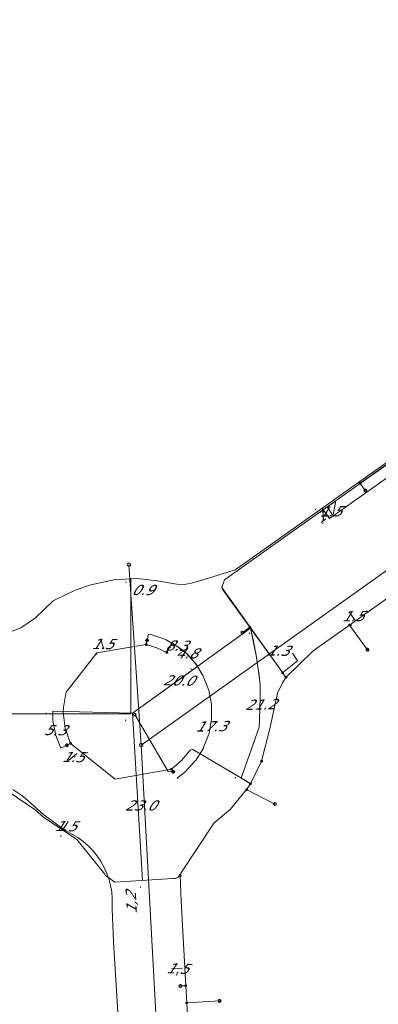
# Model space of a CAD drawing. Header units: metres. Extents: x 124576 to 133557, y 395865 to 402386.
# Tile 180 of 256: x 126539 to 126589, y 400393 to 400528. Entities that reach past the tile are written whole.
import ezdxf
from ezdxf.enums import TextEntityAlignment as Align

# ---------------------------------------------------------------- set-up
doc = ezdxf.new("R2010")
doc.units = ezdxf.units.M
doc.header["$MEASUREMENT"] = 0
for name, color, linetype, lineweight, true_color in [('LG_Datatransport_KPN_BV', 3, 'Continuous', 13, 0x00ff00), ('LG_Laag_Spanning_Enexis_Netbeheer_BV', 7, 'Continuous', 13, 0x960000), ('LG_Midden_Spanning_Enexis_Netbeheer_BV', 7, 'Continuous', 13, 0xd20000), ('LG_Riool_Vrij_Verval_Gemeente_Tilburg_Ruimtelijke_Uitvoering', 7, 'Continuous', 13, 0xca00a0)]:
    doc.layers.add(name, color=color, linetype=linetype, lineweight=lineweight, true_color=true_color)
for name, color, linetype, lineweight in [('LG_Laag_Spanning_P_Enexis_Netbeheer_BV', 7, 'Continuous', 0), ('LG_overig_P_Gemeente_Tilburg_Ruimtelijke_Uitvoering', 7, 'Continuous', 0), ('LG_Riool_Vrij_Verval_P_Gemeente_Tilburg_Ruimtelijke_Uitvoering', 7, 'Continuous', 0), ('MV_Datatransport', 7, 'Continuous', 0), ('MV_Laag_Spanning', 7, 'Continuous', 0), ('MV_Laag_Spanning_lijn', 7, 'Continuous', 0), ('MV_Laag_Spanning_pijl', 7, 'Continuous', 0), ('MV_Midden_Spanning', 7, 'Continuous', 0), ('MV_Midden_Spanning_lijn', 7, 'Continuous', 0), ('MV_Midden_Spanning_pijl', 7, 'Continuous', 0)]:
    doc.layers.add(name, color=color, linetype=linetype, lineweight=lineweight)
doc.styles.add('Klic_Annotatie', font='verdanai.ttf', dxfattribs={"oblique": 20, "height": 1.4})

# ---------------------------------------------------------------- blocks, each defined once
blk = doc.blocks.new('Mof')
at = {"layer": 'LG_Laag_Spanning_P_Enexis_Netbeheer_BV'}
h = blk.add_hatch(color=256, dxfattribs=at)
edge = h.paths.add_edge_path()
edge.add_arc((0, 0), 2, 0, 360)
blk = doc.blocks.new('Streetlight')
at = {"layer": 'LG_Laag_Spanning_P_Enexis_Netbeheer_BV'}
for p, q in [((-1.8, 1.8), (-1.1, 1.1)), ((0, 2.5), (0, 1.5)), ((1.8, 1.8), (1.1, 1.1)), ((-1.1, -1.1), (-1.8, -1.8)), ((0, -1.5), (0, -2.5)), ((1.1, -1.1), (1.8, -1.8))]:
    blk.add_line(p, q, dxfattribs=at)
at = {"layer": 'LG_Laag_Spanning_P_Enexis_Netbeheer_BV', "flags": 128}
for points in [[(-2.5, 0), (-1.5, 0)], [(1.5, 0), (2.5, 0)]]:
    blk.add_lwpolyline(points, dxfattribs=at)
at = {"layer": 'LG_Laag_Spanning_P_Enexis_Netbeheer_BV'}
blk.add_circle((0, 0), 1.5, dxfattribs=at)
blk = doc.blocks.new('m_pijl')
at = {"layer": 'MV_Laag_Spanning_pijl'}
blk.add_hatch(color=7, dxfattribs=at).paths.add_polyline_path([(-1, -0.3), (-1, 0), (-1, 0.3), (0, 0)])
at = {"layer": 'MV_Laag_Spanning_pijl', "flags": 128}
blk.add_lwpolyline([(-1, 0), (-1, 0.3), (0, 0), (-1, -0.3), (-1, 0)], close=True, dxfattribs=at)
blk = doc.blocks.new('m_pijl_1')
at = {"layer": 'MV_Midden_Spanning_pijl'}
blk.add_hatch(color=7, dxfattribs=at).paths.add_polyline_path([(-1, -0.3), (-1, 0), (-1, 0.3), (0, 0)])
at = {"layer": 'MV_Midden_Spanning_pijl', "flags": 128}
blk.add_lwpolyline([(-1, 0), (-1, 0.3), (0, 0), (-1, -0.3), (-1, 0)], close=True, dxfattribs=at)
blk = doc.blocks.new('Onbekend_2')
at = {"layer": 'LG_Riool_Vrij_Verval_P_Gemeente_Tilburg_Ruimtelijke_Uitvoering'}
blk.add_hatch(color=256, dxfattribs=at).paths.add_polyline_path([(-0.3, -1.1, -0.262633), (0.2, 0.2), (0.6, 0.5, 0.379827), (0.7, 1.3), (0.7, 1.3, 0.228508), (0, 1.5), (0, 1.5, 0.459053), (-0.8, 0.8), (-1.3, 0.9, -0.414214), (-0.1, 2, -0.243799), (1.1, 1.5, -0.379827), (0.9, 0.1), (0.5, -0.2, 0.262633), (0.2, -1.1), (-0.2, -1.1)])
blk.add_circle((0, 0), 2.5, dxfattribs=at)
at = {"layer": 'LG_Riool_Vrij_Verval_P_Gemeente_Tilburg_Ruimtelijke_Uitvoering', "extrusion": (0, 0, -1)}
blk.add_solid([(0.3, -2.1), (-0.2, -2.1), (0.3, -1.5), (-0.2, -1.5)], dxfattribs=at)
blk = doc.blocks.new('Onbekend_1')
at = {"layer": 'LG_overig_P_Gemeente_Tilburg_Ruimtelijke_Uitvoering'}
blk.add_hatch(color=256, dxfattribs=at).paths.add_polyline_path([(-0.3, -1.1, -0.262633), (0.2, 0.2), (0.6, 0.5, 0.379827), (0.7, 1.3), (0.7, 1.3, 0.228508), (0, 1.5), (0, 1.5, 0.459053), (-0.8, 0.8), (-1.3, 0.9, -0.414214), (-0.1, 2, -0.243799), (1.1, 1.5, -0.379827), (0.9, 0.1), (0.5, -0.2, 0.262633), (0.2, -1.1), (-0.2, -1.1)])
blk.add_circle((0, 0), 2.5, dxfattribs=at)
at = {"layer": 'LG_overig_P_Gemeente_Tilburg_Ruimtelijke_Uitvoering', "extrusion": (0, 0, -1)}
blk.add_solid([(0.3, -2.1), (-0.2, -2.1), (0.3, -1.5), (-0.2, -1.5)], dxfattribs=at)

msp = doc.modelspace()

# ---------------------------------------------------------------- linework, layer by layer
at = {"layer": 'LG_Datatransport_KPN_BV', "flags": 128}
msp.add_lwpolyline([(126556.51, 400332.52), (126552.29, 400401.55), (126552.08, 400406.09), (126552.1, 400407.5), (126552.02, 400408.41), (126551.86, 400409.3), (126551.63, 400410.18), (126551.32, 400411.03), (126550.94, 400411.86), (126550.5, 400412.65), (126549.98, 400413.4), (126549.41, 400414.1), (126548.77, 400414.75), (126548.09, 400415.34), (126547.35, 400415.87), (126545.56, 400416.9), (126542.69, 400418.98), (126540.13, 400421.29), (126539.55, 400421.73), (126538.42, 400422.46)], dxfattribs=at)
at = {"layer": 'LG_Laag_Spanning_Enexis_Netbeheer_BV'}
for p, q in [((126586.18, 400464.52), (126586.9, 400463.51)), ((126575.27, 400438.85), (126567.15, 400450.22)), ((126575.27, 400438.85), (126567.15, 400450.22)), ((126571.02, 400444.75), (126570, 400444.02)), ((126584.72, 400445.06), (126587.17, 400441.66)), ((126556.76, 400442.38), (126556.89, 400442.96)), ((126575.52, 400438.51), (126575.27, 400438.85)), ((126575.98, 400437.87), (126575.52, 400438.51)), ((126575.98, 400437.87), (126575.52, 400438.51)), ((126546.37, 400428.81), (126545.86, 400428.55)), ((126563.18, 400427.97), (126570.54, 400423.6)), ((126563.18, 400427.97), (126570.54, 400423.6)), ((126570.54, 400423.6), (126563.18, 400427.97)), ((126571.1, 400423.27), (126572.63, 400426.36)), ((126571.1, 400423.27), (126572.63, 400426.36)), ((126560.24, 400425.26), (126560.48, 400424.9)), ((126571.1, 400423.27), (126570.54, 400423.6)), ((126570.57, 400422.45), (126574.47, 400420.47)), ((126560.42, 400410.24), (126552.44, 400409.75)), ((126560.42, 400410.24), (126552.44, 400409.75)), ((126562.2, 400395.52), (126561.46, 400395.48)), ((126562.33, 400393.17), (126566.85, 400393.42))]:
    msp.add_line(p, q, dxfattribs=at)
at = {"layer": 'LG_Laag_Spanning_Enexis_Netbeheer_BV', "flags": 128}
for points in [[(126575.52, 400438.51), (126575.27, 400438.85), (126571.1, 400444.64), (126571.02, 400444.75), (126567.31, 400449.9), (126567.15, 400450.22), (126567.54, 400451.29), (126576.3, 400457.51), (126586.18, 400464.52), (126586.34, 400464.64), (126606.4, 400478.88), (126626.53, 400493.18), (126646.97, 400507.69), (126654.88, 400513.31), (126667.44, 400522.23), (126675.54, 400527.98)], [(126567.15, 400450.22), (126567.54, 400451.29), (126576.3, 400457.51), (126586.18, 400464.52), (126586.34, 400464.64), (126606.4, 400478.88), (126626.53, 400493.18), (126646.97, 400507.69), (126654.88, 400513.31), (126667.44, 400522.23), (126675.54, 400527.98)], [(126675.54, 400527.34), (126586.18, 400464.52), (126586.34, 400464.64), (126606.4, 400478.88), (126626.53, 400493.18), (126646.97, 400507.69), (126654.88, 400513.31), (126667.44, 400522.23), (126675.54, 400527.98)], [(126575.98, 400437.87), (126579.7, 400441.5), (126584.72, 400445.06), (126595.36, 400452.62), (126610.67, 400463.49), (126615.09, 400466.63), (126630.72, 400477.73), (126634.87, 400480.68), (126635.15, 400480.88), (126655.82, 400495.55), (126656.89, 400496.31), (126675.69, 400509.66)], [(126575.98, 400437.87), (126579.7, 400441.5), (126584.72, 400445.06), (126595.36, 400452.62), (126610.67, 400463.49), (126615.09, 400466.63), (126630.72, 400477.73), (126634.87, 400480.68), (126635.15, 400480.88), (126655.82, 400495.55), (126656.89, 400496.31), (126675.69, 400509.66)], [(126575.27, 400438.85), (126571.1, 400444.64), (126571.02, 400444.75), (126567.31, 400449.9), (126567.15, 400450.22)], [(126571.1, 400423.27), (126570.54, 400423.6), (126563.18, 400427.97), (126562.79, 400427.87), (126561.64, 400426.44), (126560.24, 400425.26), (126552.5, 400423.88), (126546.37, 400428.81), (126545.61, 400430.88), (126545.36, 400433.08), (126545.38, 400433.72), (126545.72, 400435.67), (126545.77, 400435.83), (126550, 400441.24), (126556.76, 400442.38), (126558.22, 400441.95), (126559.59, 400441.31)], [(126563.18, 400427.97), (126562.79, 400427.87), (126561.64, 400426.44), (126560.24, 400425.26), (126552.5, 400423.88), (126546.37, 400428.81), (126545.61, 400430.88), (126545.36, 400433.08), (126545.38, 400433.72), (126545.72, 400435.67), (126545.77, 400435.83), (126550, 400441.24), (126556.76, 400442.38), (126558.22, 400441.95), (126559.59, 400441.31)], [(126572.63, 400426.36), (126573.78, 400430.85), (126573.8, 400431.01), (126574.8, 400435.71), (126575.5, 400437.11), (126575.98, 400437.87)], [(126572.63, 400426.36), (126573.78, 400430.85), (126573.8, 400431.01), (126574.8, 400435.71), (126575.5, 400437.11), (126575.98, 400437.87)], [(126560.48, 400424.9), (126559.77, 400424.96), (126555.18, 400432.75)], [(126531.26, 400423.7), (126532.95, 400423.72), (126533.12, 400423.72), (126534.92, 400423.49), (126536.32, 400423.15), (126541.63, 400419.57), (126542.49, 400418.76), (126547.21, 400415.6), (126551.08, 400410.84), (126551.15, 400410.64), (126552.44, 400409.75), (126552.46, 400409.75), (126560.42, 400410.24), (126560.74, 400410.26), (126561.11, 400410.36), (126561.43, 400410.68)], [(126531.26, 400423.7), (126532.95, 400423.72), (126533.12, 400423.72), (126534.92, 400423.49), (126536.32, 400423.15), (126541.63, 400419.57), (126542.49, 400418.76), (126547.21, 400415.6), (126551.08, 400410.84), (126551.15, 400410.64), (126552.44, 400409.75)], [(126561.43, 400410.68), (126561.53, 400410.93), (126561.54, 400410.97), (126566.09, 400417.88), (126568.34, 400419.75), (126570.57, 400422.45), (126571.1, 400423.27)], [(126561.43, 400410.68), (126561.53, 400410.93), (126561.54, 400410.97), (126566.09, 400417.88), (126568.34, 400419.75), (126570.57, 400422.45), (126571.1, 400423.27)], [(126552.44, 400409.75), (126552.46, 400409.75), (126560.42, 400410.24)], [(126560.42, 400410.24), (126560.74, 400410.26), (126561.11, 400410.36), (126561.43, 400410.68)], [(126564.75, 400349.64), (126564.1, 400361.28), (126563.5, 400372.08), (126562.33, 400393.17), (126562.21, 400395.48), (126562.2, 400395.52), (126561.56, 400407.14), (126561.43, 400410.68)], [(126564.75, 400349.64), (126564.1, 400361.28), (126563.5, 400372.08), (126562.33, 400393.17), (126562.21, 400395.48), (126562.2, 400395.52), (126561.56, 400407.14), (126561.43, 400410.68)]]:
    msp.add_lwpolyline(points, dxfattribs=at)
at = {"layer": 'LG_Midden_Spanning_Enexis_Netbeheer_BV', "flags": 128}
for points in [[(126502.88, 400443.26), (126522.87, 400443.67), (126534.92, 400443.64), (126537.27, 400443.82), (126539.54, 400444.68), (126541.54, 400446.06), (126543.97, 400448.4), (126547.02, 400449.85), (126549.14, 400450.59), (126552.32, 400451.29), (126555.58, 400451.45), (126558.28, 400451.14), (126560.96, 400450.69), (126561.98, 400450.63), (126562.99, 400450.81), (126565.35, 400451.49), (126568.86, 400452.59), (126569, 400452.65), (126569.14, 400452.73), (126606.43, 400479.15), (126646.95, 400507.96), (126675.53, 400528.22)], [(126537.27, 400443.82), (126539.54, 400444.68), (126541.54, 400446.06), (126543.97, 400448.4), (126547.02, 400449.85), (126549.14, 400450.59), (126552.32, 400451.29), (126555.58, 400451.45), (126558.28, 400451.14), (126560.96, 400450.69), (126561.98, 400450.63), (126562.99, 400450.81), (126565.35, 400451.49), (126568.86, 400452.59), (126569, 400452.65), (126569.14, 400452.73), (126606.43, 400479.15), (126646.95, 400507.96), (126675.53, 400528.22)], [(126537.27, 400443.82), (126539.54, 400444.68), (126541.54, 400446.06), (126543.97, 400448.4), (126547.02, 400449.85), (126549.14, 400450.59), (126552.32, 400451.29), (126555.58, 400451.45), (126558.28, 400451.14), (126560.96, 400450.69), (126561.98, 400450.63), (126562.99, 400450.81), (126565.35, 400451.49), (126568.86, 400452.59), (126569, 400452.65), (126569.14, 400452.73), (126606.43, 400479.15), (126646.95, 400507.96), (126675.53, 400528.22)]]:
    msp.add_lwpolyline(points, dxfattribs=at)
at = {"layer": 'LG_Riool_Vrij_Verval_Gemeente_Tilburg_Ruimtelijke_Uitvoering'}
for p, q in [((126556.06, 400428.57), (126610.8, 400467.5)), ((126554.38, 400453.35), (126556.06, 400428.57)), ((126558.2, 400390.03), (126556.06, 400428.57))]:
    msp.add_line(p, q, dxfattribs=at)
at = {"layer": 'MV_Laag_Spanning_lijn'}
for p, q in [((126571.51, 400442.86), (126571.1, 400444.64)), ((126556.76, 400442.38), (126557.06, 400443.82)), ((126560.33, 400442.61), (126559.54, 400441.34)), ((126563.8, 400439.38), (126554.88, 400432.94)), ((126575.52, 400438.51), (126577.58, 400440.16)), ((126543.91, 400433.25), (126554.88, 400432.94)), ((126546.37, 400428.81), (126545.05, 400428.14)), ((126569.81, 400424.03), (126571.1, 400423.27))]:
    msp.add_line(p, q, dxfattribs=at)
at = {"layer": 'MV_Laag_Spanning_lijn', "flags": 128}
msp.add_lwpolyline([(126571.51, 400442.86), (126571.89, 400440.9), (126571.93, 400440.65), (126572.22, 400438.69), (126572.25, 400438.52), (126572.42, 400436.87), (126572.45, 400435.22), (126572.36, 400432.08)], dxfattribs=at)
at = {"layer": 'MV_Laag_Spanning_pijl'}
for p, q in [((126582.49, 400460.07), (126581.63, 400461.29)), ((126584.69, 400446.89), (126585.56, 400445.66)), ((126554.88, 400432.94), (126571.1, 400444.64)), ((126550.48, 400443.16), (126550.95, 400441.74)), ((126577.58, 400440.16), (126576.88, 400441.22)), ((126554.88, 400432.94), (126556.27, 400409.98)), ((126546.08, 400426.45), (126547.23, 400427.42)), ((126546.02, 400418.07), (126545.22, 400416.8)), ((126560.26, 400397.83), (126561.76, 400397.92))]:
    msp.add_line(p, q, dxfattribs=at)
at = {"layer": 'MV_Laag_Spanning_pijl', "flags": 128}
for points in [[(126571.09, 400444.62), (126571.89, 400440.9), (126572.22, 400438.69), (126572.42, 400436.87), (126572.44, 400435.13), (126572.36, 400432.08), (126572.3, 400431.04), (126569.81, 400424.03)], [(126557.06, 400443.82), (126557.41, 400443.77), (126558.93, 400443.24), (126559.51, 400443.02), (126560.04, 400442.71), (126560.53, 400442.43), (126561.21, 400442.04), (126561.92, 400441.49), (126562.43, 400441.04), (126563, 400440.41), (126563.44, 400439.85), (126563.8, 400439.38)], [(126563.85, 400439.39), (126562.27, 400441.19), (126560.33, 400442.61)], [(126563.8, 400439.38), (126564.55, 400438.14), (126564.59, 400438.06), (126565.33, 400436.21), (126565.36, 400436.12), (126565.74, 400434.17), (126565.75, 400434.04), (126565.76, 400432.11), (126565.41, 400430.22), (126565.38, 400430.09), (126564.66, 400428.23), (126564.62, 400428.15), (126563.57, 400426.46), (126563.51, 400426.39), (126562.15, 400424.93), (126562.08, 400424.87), (126561.06, 400424.07)], [(126545.05, 400428.14), (126544.33, 400429.9), (126543.92, 400431.95), (126543.91, 400432.58), (126543.91, 400433.25)]]:
    msp.add_lwpolyline(points, dxfattribs=at)
at = {"layer": 'MV_Midden_Spanning_lijn'}
msp.add_line((126554.66, 400432.87), (126554.66, 400450.57), dxfattribs=at)
at = {"layer": 'MV_Midden_Spanning_pijl'}
for p, q in [((126622.74, 400488.61), (126581.96, 400459.68)), ((126581.96, 400459.68), (126580.95, 400461.1)), ((126554.66, 400450.57), (126554.66, 400451.46)), ((126502.88, 400432.87), (126554.66, 400432.87))]:
    msp.add_line(p, q, dxfattribs=at)

# ---------------------------------------------------------------- block references
at = {"layer": 'LG_Laag_Spanning_P_Enexis_Netbeheer_BV'}
for name, p, xscale, yscale, zscale, rotation in [('Mof', (126586.18, 400464.52), 0.1, 0.1, 0.1, 325), ('Streetlight', (126570, 400444.02), 0.1, 0.1, 0.1, 144), ('Mof', (126556.76, 400442.38), 0.1, 0.1, 0.1, 12), ('Mof', (126559.59, 400441.31), 0.09999999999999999, 0.09999999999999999, 0.09999999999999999, 356), ('Mof', (126575.52, 400438.51), 0.1, 0.1, 0.1, 1), ('Mof', (126575.98, 400437.87), 0.09999999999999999, 0.09999999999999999, 0.09999999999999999, 356), ('Streetlight', (126555.18, 400432.75), 0.09999999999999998, 0.09999999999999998, 0.09999999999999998, 240), ('Streetlight', (126545.86, 400428.55), 0.1, 0.1, 0.1, 153), ('Mof', (126572.63, 400426.36), 0.1, 0.1, 0.1, 359), ('Streetlight', (126560.48, 400424.9), 0.1, 0.1, 0.1, 55), ('Mof', (126571.1, 400423.27), 0.09999999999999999, 0.09999999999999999, 0.09999999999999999, 356), ('Mof', (126561.43, 400410.68), 0.09999999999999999, 0.09999999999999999, 0.09999999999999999, 354.0000000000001), ('Streetlight', (126561.46, 400395.48), 0.1, 0.1, 0.1, 177)]:
    msp.add_blockref(name, p, dxfattribs=dict(at, xscale=xscale, yscale=yscale, zscale=zscale, rotation=rotation))
at = {"layer": 'LG_Laag_Spanning_P_Enexis_Netbeheer_BV', "xscale": 0.1, "yscale": 0.1, "zscale": 0.1}
for name, p in [('Streetlight', (126586.9, 400463.51)), ('Mof', (126571.02, 400444.75)), ('Mof', (126584.72, 400445.06)), ('Streetlight', (126556.89, 400442.96)), ('Streetlight', (126587.17, 400441.66)), ('Mof', (126546.37, 400428.81)), ('Mof', (126560.24, 400425.26)), ('Mof', (126560.48, 400424.9)), ('Mof', (126570.57, 400422.45)), ('Streetlight', (126574.47, 400420.47)), ('Mof', (126562.2, 400395.52)), ('Mof', (126562.33, 400393.17)), ('Streetlight', (126566.85, 400393.42))]:
    msp.add_blockref(name, p, dxfattribs=at)
at = {"layer": 'LG_overig_P_Gemeente_Tilburg_Ruimtelijke_Uitvoering', "xscale": 0.1, "yscale": 0.1, "zscale": 0.1}
msp.add_blockref('Onbekend_1', (126554.38, 400453.35), dxfattribs=at)
at = {"layer": 'LG_Riool_Vrij_Verval_P_Gemeente_Tilburg_Ruimtelijke_Uitvoering', "xscale": 0.1, "yscale": 0.1, "zscale": 0.1}
msp.add_blockref('Onbekend_2', (126556.06, 400428.57), dxfattribs=at)
at = {"layer": 'MV_Laag_Spanning_pijl'}
for p, xscale, yscale, zscale, rotation in [((126581, 400461), 0.1, 0.1, 0.1, 125), ((126585, 400445), 0.1, 0.1, 0.1, 306), ((126571, 400444), 0.1, 0.1, 0.1, 34.99999999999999), ((126560, 400442), 0.1, 0.1, 0.1, 143), ((126550, 400441), 0.1, 0.1, 0.1, 289), ((126576, 400441), 0.1, 0.1, 0.1, 123), ((126563, 400439), 0.1, 0.1, 0.1, 307), ((126543, 400433), 0.1, 0.1, 0.1, 90), ((126547, 400427), 0.1, 0.1, 0.1, 39.99999999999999), ((126561, 400424), 0.1, 0.1, 0.1, 219), ((126569, 400424), 0.1, 0.1, 0.1, 251), ((126545, 400416), 0.1, 0.1, 0.1, 238), ((126556, 400409), 0.09999999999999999, 0.09999999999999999, 0.09999999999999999, 274), ((126561, 400397), 0.1, 0.1, 0.1, 3)]:
    msp.add_blockref('m_pijl', p, dxfattribs=dict(at, xscale=xscale, yscale=yscale, zscale=zscale, rotation=rotation))
at = {"layer": 'MV_Midden_Spanning_pijl', "xscale": 0.1, "yscale": 0.1, "zscale": 0.1}
for p, rotation in [((126580, 400461), 125), ((126581, 400459), 216), ((126554, 400451), 90)]:
    msp.add_blockref('m_pijl_1', p, dxfattribs=dict(at, rotation=rotation))
msp.add_blockref('m_pijl_1', (126554, 400432), dxfattribs=at)

# ---------------------------------------------------------------- texts
at = {"layer": 'MV_Datatransport', "style": 'Klic_Annotatie', "oblique": 20}
msp.add_text('1,2', height=1.4, rotation=92.7, dxfattribs=at).set_placement((126554.72, 400406.83), align=Align.MIDDLE_CENTER)
at = {"layer": 'MV_Laag_Spanning', "style": 'Klic_Annotatie', "oblique": 20}
for s, rotation, p in [('1.5', 1, (126582.06, 400460.68)), ('1.5', 1, (126585.13, 400446.28)), ('8.3', 359, (126560.86, 400442.24)), ('4.8', 359, (126562.27, 400441.19)), ('1.3', 359, (126574.85, 400441.55)), ('20.0', 359, (126561.16, 400437.45)), ('21.2', 2, (126572.42, 400434.14)), ('5.3', 359, (126544.18, 400430.63)), ('17.3', 1, (126565.63, 400431.15)), ('1.5', 359, (126546.65, 400426.93)), ('1.5', 359, (126545.62, 400417.44)), ('1.5', 358, (126561.01, 400397.88))]:
    msp.add_text(s, height=1.4, rotation=rotation, dxfattribs=at).set_placement(p, align=Align.MIDDLE_CENTER)
for s, p in [('1.5', (126550.71, 400442.45)), ('23.0', (126555.94, 400420.28))]:
    msp.add_text(s, height=1.4, dxfattribs=at).set_placement(p, align=Align.MIDDLE_CENTER)
at = {"layer": 'MV_Midden_Spanning', "style": 'Klic_Annotatie', "oblique": 20}
msp.add_text('1.7', height=1.4, rotation=35, dxfattribs=at).set_placement((126581.46, 400460.39), align=Align.MIDDLE_CENTER)
msp.add_text('0.9', height=1.4, dxfattribs=at).set_placement((126556.23, 400449.88), align=Align.MIDDLE_CENTER)

doc.saveas('drawing.dxf')
